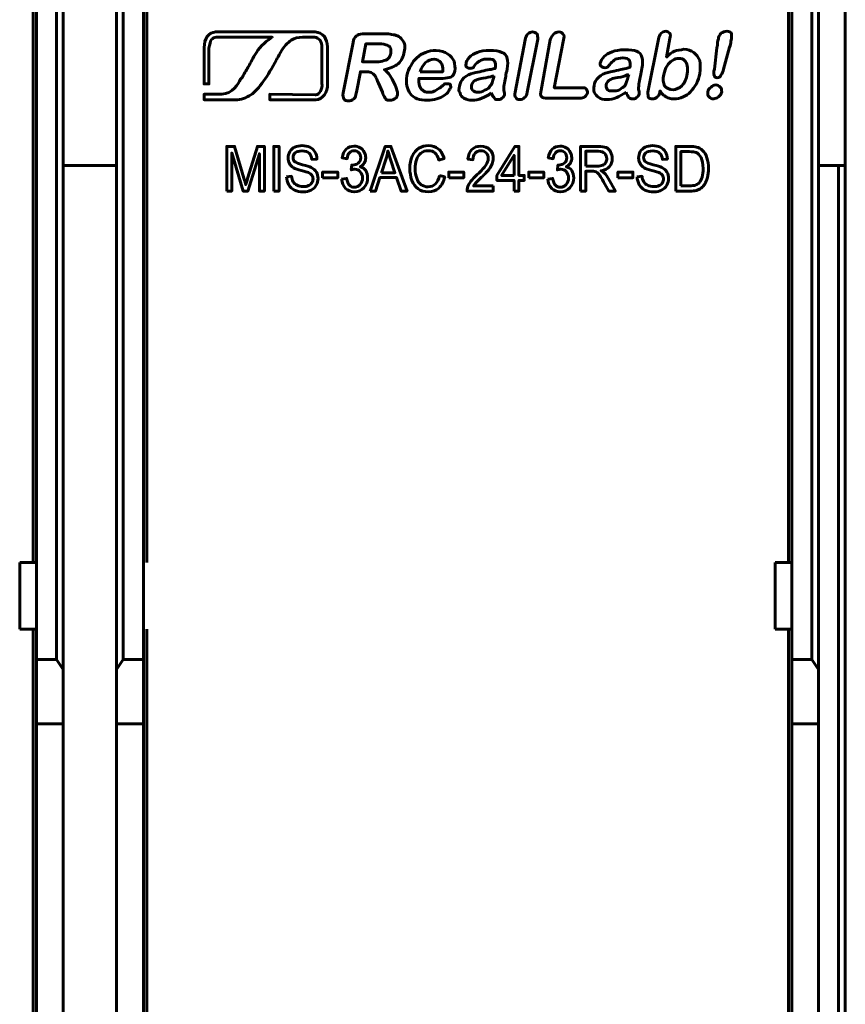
# Model space of a CAD drawing. Header units: millimetres. Extents: x -13 to 39, y -19 to 89.
# Tile 7 of 9: x 14 to 39, y 36 to 65. Entities that reach past the tile are written whole.
import ezdxf

# ---------------------------------------------------------------- set-up
doc = ezdxf.new("R2010")
doc.units = ezdxf.units.MM
doc.linetypes.add('K5LT_BASIC', pattern=[0])

msp = doc.modelspace()

# ---------------------------------------------------------------- linework, layer by layer
at = {"color": 150, "linetype": 'K5LT_BASIC', "lineweight": 60, "true_color": 0x0080ff}
for p, q in [((37.239, 49.238), (37.239, 71.638)), ((14.639, 49.238), (14.639, 67.263)), ((18.039, 49.238), (18.039, 67.263)), ((14.739, 49.238), (14.739, 66.558)), ((15.339, 66.558), (15.339, 46.338)), ((17.339, 46.338), (17.339, 66.558)), ((17.939, 66.558), (17.939, 49.238)), ((37.339, 49.238), (37.339, 66.558)), ((37.939, 66.558), (37.939, 46.338)), ((15.539, 66.302), (15.539, 46.03)), ((17.139, 46.03), (17.139, 66.302)), ((38.139, 46.03), (38.139, 66.302)), ((38.939, 61.118), (38.939, 66.238)), ((15.539, 61.118), (17.139, 61.118)), ((38.139, 61.118), (38.739, 61.118)), ((38.939, 61.118), (38.739, 61.118)), ((38.739, 61.118), (38.739, 8.557)), ((38.939, 61.118), (38.939, 8.557)), ((14.739, 49.238), (14.239, 49.238)), ((14.239, 47.238), (14.239, 49.238)), ((14.739, 49.238), (14.739, 47.238)), ((17.939, 49.238), (17.939, 47.238)), ((36.839, 47.238), (36.839, 49.238)), ((37.339, 49.238), (36.839, 49.238)), ((37.339, 47.238), (37.339, 49.238)), ((14.739, 47.238), (14.239, 47.238)), ((14.639, 22.438), (14.639, 47.238)), ((14.739, 46.338), (14.739, 47.238)), ((17.939, 47.238), (17.939, 46.338)), ((18.039, 22.438), (18.039, 47.238)), ((36.839, 47.238), (37.339, 47.238)), ((37.239, 22.438), (37.239, 47.238)), ((37.339, 46.338), (37.339, 47.238)), ((15.339, 46.338), (14.739, 46.338)), ((14.739, 46.338), (14.739, 44.413)), ((15.539, 46.03), (15.339, 46.338)), ((17.139, 46.03), (17.339, 46.338)), ((17.339, 46.338), (17.939, 46.338)), ((17.939, 46.338), (17.939, 44.413)), ((37.339, 46.338), (37.339, 44.413)), ((37.939, 46.338), (37.339, 46.338)), ((38.139, 46.03), (37.939, 46.338)), ((15.539, 44.413), (15.539, 46.03)), ((17.139, 44.413), (17.139, 46.03)), ((38.139, 44.413), (38.139, 46.03)), ((14.739, 44.413), (15.539, 44.413)), ((14.739, 44.413), (14.739, 25.262)), ((15.539, 25.262), (15.539, 44.413)), ((17.139, 25.262), (17.139, 44.413)), ((17.939, 44.413), (17.139, 44.413)), ((17.939, 44.413), (17.939, 25.262)), ((37.339, 44.413), (37.339, 25.262)), ((38.139, 44.413), (37.339, 44.413)), ((38.139, 25.262), (38.139, 44.413))]:
    msp.add_line(p, q, dxfattribs=at)
for points, knots in [([(33.69, 64.919), (33.69, 64.919), (33.59, 64.363), (33.59, 64.363), (33.67, 64.443), (33.75, 64.502), (33.829, 64.542), (33.908, 64.562), (34.009, 64.581), (34.107, 64.601), (34.227, 64.601), (34.326, 64.562), (34.405, 64.502), (34.485, 64.443), (34.545, 64.363), (34.584, 64.264), (34.604, 64.145), (34.604, 64.025), (34.584, 63.866), (34.564, 63.767), (34.525, 63.668), (34.485, 63.568), (34.426, 63.469), (34.366, 63.389), (34.306, 63.329), (34.247, 63.251), (34.167, 63.21), (34.087, 63.171), (33.988, 63.132), (33.908, 63.111), (33.809, 63.111), (33.769, 63.111), (33.709, 63.111), (33.67, 63.132), (33.61, 63.151), (33.571, 63.171), (33.551, 63.191), (33.512, 63.21), (33.491, 63.231), (33.471, 63.251), (33.452, 63.27), (33.432, 63.31), (33.392, 63.35), (33.392, 63.35), (33.392, 63.31), (33.392, 63.31), (33.372, 63.251), (33.352, 63.191), (33.313, 63.171), (33.273, 63.132), (33.214, 63.111), (33.173, 63.111), (33.114, 63.111), (33.074, 63.132), (33.054, 63.151), (33.035, 63.191), (33.035, 63.251), (33.035, 63.31), (33.035, 63.31), (33.352, 64.899), (33.352, 64.899), (33.352, 64.979), (33.392, 65.038), (33.432, 65.078), (33.471, 65.117), (33.512, 65.137), (33.571, 65.137), (33.61, 65.137), (33.65, 65.117), (33.69, 65.078), (33.709, 65.038), (33.709, 64.998), (33.69, 64.919)], [0, 0, 0, 0, 0.041667, 0.041667, 0.041667, 0.083333, 0.083333, 0.083333, 0.125, 0.125, 0.125, 0.166667, 0.166667, 0.166667, 0.208333, 0.208333, 0.208333, 0.25, 0.25, 0.25, 0.291667, 0.291667, 0.291667, 0.333333, 0.333333, 0.333333, 0.375, 0.375, 0.375, 0.416667, 0.416667, 0.416667, 0.458333, 0.458333, 0.458333, 0.5, 0.5, 0.5, 0.541667, 0.541667, 0.541667, 0.583333, 0.583333, 0.583333, 0.625, 0.625, 0.625, 0.666667, 0.666667, 0.666667, 0.708333, 0.708333, 0.708333, 0.75, 0.75, 0.75, 0.791667, 0.791667, 0.791667, 0.833333, 0.833333, 0.833333, 0.875, 0.875, 0.875, 0.916667, 0.916667, 0.916667, 0.958333, 0.958333, 0.958333, 1, 1, 1, 1]), ([(35.021, 64.005), (35.021, 64.005), (35.1, 64.64), (35.1, 64.64), (35.12, 64.76), (35.12, 64.86), (35.141, 64.899), (35.141, 64.979), (35.18, 65.038), (35.219, 65.078), (35.279, 65.117), (35.319, 65.137), (35.398, 65.137), (35.458, 65.137), (35.517, 65.117), (35.538, 65.058), (35.538, 65.018), (35.538, 64.938), (35.517, 64.839), (35.517, 64.78), (35.498, 64.72), (35.478, 64.661), (35.478, 64.661), (35.299, 64.005), (35.299, 64.005), (35.279, 63.925), (35.26, 63.866), (35.219, 63.826), (35.2, 63.767), (35.16, 63.747), (35.1, 63.747), (35.061, 63.747), (35.021, 63.767), (35.021, 63.806), (35.001, 63.847), (35.001, 63.925), (35.021, 64.005)], [0, 0, 0, 0, 0.083333, 0.083333, 0.083333, 0.166667, 0.166667, 0.166667, 0.25, 0.25, 0.25, 0.333333, 0.333333, 0.333333, 0.416667, 0.416667, 0.416667, 0.5, 0.5, 0.5, 0.583333, 0.583333, 0.583333, 0.666667, 0.666667, 0.666667, 0.75, 0.75, 0.75, 0.833333, 0.833333, 0.833333, 0.916667, 0.916667, 0.916667, 1, 1, 1, 1]), ([(21.792, 64.959), (21.039, 64.959), (20.12, 64.959), (20.12, 64.959), (20.066, 64.959), (20.011, 64.922), (19.975, 64.886), (19.939, 64.831), (19.921, 64.741), (19.902, 64.632), (19.902, 64.632), (19.902, 63.559), (19.902, 63.559), (19.757, 63.559), (19.757, 63.559), (19.757, 64.649), (19.757, 64.649), (19.757, 64.777), (19.793, 64.886), (19.848, 64.976), (19.902, 65.068), (19.994, 65.104), (20.103, 65.122), (20.103, 65.122), (20.12, 65.122), (20.12, 65.122), (22.755, 65.122), (22.755, 65.122), (23.082, 65.122), (23.082, 65.122), (23.191, 65.104), (23.282, 65.068), (23.354, 64.976), (23.409, 64.886), (23.446, 64.795), (23.446, 64.668), (23.446, 64.668), (23.446, 64.649), (23.446, 64.649), (23.446, 63.578), (23.446, 63.578), (23.463, 63.305), (23.3, 63.087), (23.1, 63.087), (23.1, 63.087), (23.082, 63.087), (23.082, 63.087), (21.719, 63.087), (21.719, 63.087), (21.719, 63.251), (21.719, 63.251), (23.082, 63.232), (23.082, 63.232), (23.1, 63.232), (23.1, 63.232), (23.209, 63.251), (23.3, 63.396), (23.282, 63.578), (23.282, 63.578), (23.282, 64.649), (23.282, 64.649), (23.282, 64.741), (23.264, 64.813), (23.228, 64.867), (23.173, 64.922), (23.119, 64.959), (23.064, 64.959), (23.064, 64.959), (23.082, 64.959), (23.082, 64.959), (22.755, 64.959), (22.755, 64.959), (22.735, 64.959), (22.7, 64.959)], [0.8299716, 0.8299716, 0.8299716, 0.8299716, 0.8518519, 0.8518519, 0.8518519, 0.8888889, 0.8888889, 0.8888889, 0.9259259, 0.9259259, 0.9259259, 0.962963, 0.962963, 1, 1, 1.037037, 1.037037, 1.037037, 1.0740741, 1.0740741, 1.0740741, 1.1111111, 1.1111111, 1.1111111, 1.1481481, 1.1481481, 1.1851852, 1.1851852, 1.2222222, 1.2222222, 1.2222222, 1.2592593, 1.2592593, 1.2592593, 1.2962963, 1.2962963, 1.2962963, 1.3333333, 1.3333333, 1.3703704, 1.3703704, 1.3703704, 1.4074074, 1.4074074, 1.4074074, 1.4444444, 1.4444444, 1.4814815, 1.4814815, 1.5185185, 1.5185185, 1.5555556, 1.5555556, 1.5925926, 1.5925926, 1.5925926, 1.6296296, 1.6296296, 1.6296296, 1.6666667, 1.6666667, 1.6666667, 1.7037037, 1.7037037, 1.7037037, 1.7407407, 1.7407407, 1.7407407, 1.7777778, 1.7777778, 1.8148148, 1.8148148, 1.817982, 1.817982, 1.817982, 1.817982]), ([(21.792, 64.959), (21.792, 64.959), (21.792, 64.959), (21.792, 64.959), (21.665, 64.886), (21.428, 64.686), (21.319, 64.504), (21.21, 64.322), (21.156, 64.213), (21.084, 64.087), (21.029, 63.995), (20.975, 63.905), (20.902, 63.76), (20.883, 63.741), (20.866, 63.723), (20.847, 63.705), (20.774, 63.559), (20.611, 63.269), (20.284, 63.251), (20.284, 63.251), (19.757, 63.251), (19.757, 63.251), (19.757, 63.087), (19.757, 63.087), (20.684, 63.087), (20.684, 63.087), (20.866, 63.087), (21.011, 63.142), (21.156, 63.232), (21.283, 63.324), (21.411, 63.469), (21.52, 63.632), (21.683, 63.85), (21.774, 64.014), (21.919, 64.286), (21.956, 64.341), (21.973, 64.395), (22.046, 64.504), (22.155, 64.686), (22.246, 64.795), (22.356, 64.867), (22.465, 64.94), (22.574, 64.959), (22.7, 64.959), (22.7, 64.959), (22.7, 64.959), (22.699, 64.959)], [0.9999909, 0.9999909, 0.9999909, 0.9999909, 1, 1, 1, 1.0666667, 1.0666667, 1.0666667, 1.1333333, 1.1333333, 1.1333333, 1.2, 1.2, 1.2, 1.2666667, 1.2666667, 1.2666667, 1.3333333, 1.3333333, 1.3333333, 1.4, 1.4, 1.4666667, 1.4666667, 1.5333333, 1.5333333, 1.5333333, 1.6, 1.6, 1.6, 1.6666667, 1.6666667, 1.6666667, 1.7333333, 1.7333333, 1.7333333, 1.8, 1.8, 1.8, 1.8666667, 1.8666667, 1.8666667, 1.9333333, 1.9333333, 1.9333333, 1.9344784, 1.9344784, 1.9344784, 1.9344784]), ([(24.572, 63.925), (24.572, 63.925), (24.433, 63.925), (24.433, 63.925), (24.314, 63.31), (24.314, 63.31), (24.293, 63.21), (24.274, 63.151), (24.234, 63.111), (24.174, 63.072), (24.135, 63.052), (24.016, 63.052), (23.956, 63.072), (23.936, 63.111), (23.917, 63.151), (23.896, 63.21), (23.917, 63.29), (23.917, 63.29), (24.215, 64.8), (24.215, 64.8), (24.234, 64.899), (24.254, 64.959), (24.314, 64.998), (24.353, 65.038), (24.413, 65.058), (24.492, 65.058), (24.492, 65.058), (25.148, 65.058), (25.148, 65.058), (25.247, 65.058), (25.306, 65.058), (25.366, 65.038), (25.446, 65.038), (25.485, 65.018), (25.545, 64.998), (25.604, 64.979), (25.645, 64.938), (25.684, 64.879), (25.725, 64.839), (25.744, 64.78), (25.764, 64.72), (25.764, 64.661), (25.764, 64.581), (25.744, 64.521), (25.725, 64.383), (25.664, 64.264), (25.565, 64.164), (25.466, 64.085), (25.327, 64.025), (25.148, 63.985), (25.207, 63.946), (25.267, 63.886), (25.327, 63.806), (25.366, 63.747), (25.406, 63.668), (25.446, 63.588), (25.485, 63.508), (25.505, 63.43), (25.526, 63.37), (25.545, 63.29), (25.545, 63.251), (25.545, 63.231), (25.526, 63.191), (25.526, 63.171), (25.505, 63.151), (25.485, 63.132), (25.446, 63.111), (25.425, 63.091), (25.386, 63.072), (25.347, 63.072), (25.306, 63.072), (25.267, 63.072), (25.228, 63.072), (25.207, 63.091), (25.187, 63.111), (25.168, 63.151), (25.148, 63.171), (25.128, 63.21), (25.108, 63.251), (25.088, 63.31), (25.088, 63.31), (24.969, 63.588), (24.969, 63.588), (24.93, 63.668), (24.909, 63.747), (24.87, 63.806), (24.83, 63.847), (24.79, 63.886), (24.751, 63.906), (24.71, 63.925), (24.651, 63.925), (24.572, 63.925)], [0, 0, 0, 0, 0.032258, 0.032258, 0.064516, 0.064516, 0.064516, 0.096774, 0.096774, 0.096774, 0.129032, 0.129032, 0.16129, 0.16129, 0.16129, 0.193548, 0.193548, 0.193548, 0.225806, 0.225806, 0.225806, 0.258065, 0.258065, 0.258065, 0.290323, 0.290323, 0.290323, 0.322581, 0.322581, 0.322581, 0.354839, 0.354839, 0.354839, 0.387097, 0.387097, 0.387097, 0.419355, 0.419355, 0.419355, 0.451613, 0.451613, 0.451613, 0.483871, 0.483871, 0.483871, 0.516129, 0.516129, 0.516129, 0.548387, 0.548387, 0.548387, 0.580645, 0.580645, 0.580645, 0.612903, 0.612903, 0.612903, 0.645161, 0.645161, 0.645161, 0.677419, 0.677419, 0.677419, 0.709677, 0.709677, 0.709677, 0.741935, 0.741935, 0.741935, 0.774194, 0.774194, 0.774194, 0.806452, 0.806452, 0.806452, 0.83871, 0.83871, 0.83871, 0.870968, 0.870968, 0.870968, 0.903226, 0.903226, 0.903226, 0.935484, 0.935484, 0.935484, 0.967742, 0.967742, 0.967742, 1, 1, 1, 1]), ([(29.062, 63.31), (29.062, 63.31), (29.359, 64.879), (29.359, 64.879), (29.38, 64.959), (29.399, 65.018), (29.439, 65.058), (29.479, 65.098), (29.538, 65.117), (29.578, 65.117), (29.637, 65.117), (29.678, 65.098), (29.717, 65.058), (29.737, 65.018), (29.737, 64.959), (29.737, 64.899), (29.737, 64.899), (29.419, 63.31), (29.419, 63.31), (29.419, 63.231), (29.38, 63.171), (29.339, 63.151), (29.3, 63.111), (29.261, 63.091), (29.141, 63.091), (29.101, 63.111), (29.082, 63.151), (29.041, 63.191), (29.041, 63.231), (29.062, 63.31)], [0, 0, 0, 0, 0.1, 0.1, 0.1, 0.2, 0.2, 0.2, 0.3, 0.3, 0.3, 0.4, 0.4, 0.4, 0.5, 0.5, 0.5, 0.6, 0.6, 0.6, 0.7, 0.7, 0.7, 0.8, 0.8, 0.9, 0.9, 0.9, 1, 1, 1, 1]), ([(30.512, 64.879), (30.512, 64.879), (30.233, 63.449), (30.233, 63.449), (31.048, 63.449), (31.048, 63.449), (31.108, 63.449), (31.167, 63.449), (31.188, 63.409), (31.207, 63.37), (31.227, 63.329), (31.227, 63.29), (31.207, 63.251), (31.188, 63.21), (31.147, 63.171), (31.108, 63.151), (31.048, 63.132), (30.989, 63.132), (30.989, 63.132), (30.035, 63.132), (30.035, 63.132), (29.935, 63.132), (29.876, 63.151), (29.856, 63.171), (29.816, 63.21), (29.816, 63.29), (29.836, 63.37), (29.836, 63.37), (30.114, 64.879), (30.114, 64.879), (30.134, 64.959), (30.173, 65.018), (30.214, 65.058), (30.253, 65.098), (30.313, 65.117), (30.432, 65.117), (30.471, 65.098), (30.492, 65.058), (30.531, 65.018), (30.531, 64.959), (30.512, 64.879)], [0, 0, 0, 0, 0.071429, 0.071429, 0.142857, 0.142857, 0.142857, 0.214286, 0.214286, 0.214286, 0.285714, 0.285714, 0.285714, 0.357143, 0.357143, 0.357143, 0.428571, 0.428571, 0.428571, 0.5, 0.5, 0.5, 0.571429, 0.571429, 0.571429, 0.642857, 0.642857, 0.642857, 0.714286, 0.714286, 0.714286, 0.785714, 0.785714, 0.785714, 0.857143, 0.857143, 0.928571, 0.928571, 0.928571, 1, 1, 1, 1]), ([(24.969, 64.76), (24.969, 64.76), (24.591, 64.76), (24.591, 64.76), (24.492, 64.223), (24.492, 64.223), (24.85, 64.223), (24.85, 64.223), (24.949, 64.223), (25.029, 64.223), (25.088, 64.244), (25.168, 64.264), (25.228, 64.283), (25.267, 64.323), (25.306, 64.363), (25.327, 64.422), (25.347, 64.482), (25.347, 64.542), (25.347, 64.601), (25.327, 64.64), (25.306, 64.681), (25.287, 64.7), (25.228, 64.72), (25.187, 64.741), (25.108, 64.76), (24.969, 64.76)], [0, 0, 0, 0, 0.111111, 0.111111, 0.222222, 0.222222, 0.333333, 0.333333, 0.333333, 0.444444, 0.444444, 0.444444, 0.555556, 0.555556, 0.555556, 0.666667, 0.666667, 0.666667, 0.777778, 0.777778, 0.777778, 0.888889, 0.888889, 0.888889, 1, 1, 1, 1]), ([(26.896, 63.728), (26.896, 63.728), (26.181, 63.728), (26.181, 63.728), (26.181, 63.648), (26.181, 63.568), (26.201, 63.508), (26.22, 63.449), (26.241, 63.389), (26.3, 63.37), (26.34, 63.329), (26.399, 63.31), (26.518, 63.31), (26.559, 63.31), (26.598, 63.329), (26.618, 63.329), (26.658, 63.35), (26.697, 63.37), (26.738, 63.409), (26.777, 63.43), (26.816, 63.449), (26.837, 63.469), (26.896, 63.508), (26.935, 63.549), (26.956, 63.568), (26.995, 63.568), (27.036, 63.568), (27.055, 63.568), (27.095, 63.568), (27.114, 63.549), (27.134, 63.529), (27.134, 63.489), (27.134, 63.449), (27.114, 63.43), (27.095, 63.389), (27.075, 63.35), (27.036, 63.29), (26.995, 63.251), (26.935, 63.21), (26.876, 63.171), (26.797, 63.132), (26.717, 63.111), (26.618, 63.091), (26.539, 63.072), (26.44, 63.072), (26.201, 63.072), (26.023, 63.132), (25.922, 63.27), (25.824, 63.409), (25.784, 63.588), (25.824, 63.806), (25.844, 63.925), (25.883, 64.025), (25.943, 64.104), (25.982, 64.204), (26.042, 64.283), (26.121, 64.342), (26.201, 64.422), (26.28, 64.462), (26.38, 64.502), (26.479, 64.542), (26.578, 64.562), (26.697, 64.562), (26.837, 64.562), (26.956, 64.521), (27.036, 64.462), (27.134, 64.402), (27.194, 64.323), (27.233, 64.244), (27.254, 64.145), (27.274, 64.045), (27.233, 63.847), (27.194, 63.787), (27.075, 63.747), (26.995, 63.728), (26.896, 63.728)], [0, 0, 0, 0, 0.038462, 0.038462, 0.038462, 0.076923, 0.076923, 0.076923, 0.115385, 0.115385, 0.115385, 0.153846, 0.153846, 0.192308, 0.192308, 0.192308, 0.230769, 0.230769, 0.230769, 0.269231, 0.269231, 0.269231, 0.307692, 0.307692, 0.307692, 0.346154, 0.346154, 0.346154, 0.384615, 0.384615, 0.384615, 0.423077, 0.423077, 0.423077, 0.461538, 0.461538, 0.461538, 0.5, 0.5, 0.5, 0.538462, 0.538462, 0.538462, 0.576923, 0.576923, 0.576923, 0.615385, 0.615385, 0.615385, 0.653846, 0.653846, 0.653846, 0.692308, 0.692308, 0.692308, 0.730769, 0.730769, 0.730769, 0.769231, 0.769231, 0.769231, 0.807692, 0.807692, 0.807692, 0.846154, 0.846154, 0.846154, 0.884615, 0.884615, 0.884615, 0.923077, 0.923077, 0.961538, 0.961538, 1, 1, 1, 1]), ([(28.346, 63.29), (28.246, 63.21), (28.147, 63.171), (28.068, 63.132), (27.969, 63.091), (27.87, 63.072), (27.77, 63.072), (27.691, 63.072), (27.611, 63.091), (27.531, 63.132), (27.472, 63.171), (27.432, 63.21), (27.412, 63.29), (27.373, 63.35), (27.373, 63.409), (27.393, 63.489), (27.412, 63.588), (27.453, 63.668), (27.531, 63.747), (27.611, 63.806), (27.71, 63.866), (27.81, 63.886), (27.85, 63.886), (27.909, 63.906), (28.008, 63.925), (28.088, 63.946), (28.168, 63.966), (28.246, 63.985), (28.306, 63.985), (28.386, 64.005), (28.466, 64.025), (28.485, 64.124), (28.485, 64.204), (28.445, 64.244), (28.425, 64.283), (28.366, 64.303), (28.246, 64.303), (28.168, 64.303), (28.088, 64.303), (28.028, 64.264), (27.989, 64.244), (27.929, 64.204), (27.889, 64.164), (27.85, 64.104), (27.81, 64.065), (27.81, 64.045), (27.79, 64.045), (27.751, 64.025), (27.71, 64.025), (27.671, 64.025), (27.631, 64.045), (27.611, 64.065), (27.591, 64.085), (27.572, 64.124), (27.591, 64.164), (27.591, 64.223), (27.631, 64.283), (27.691, 64.363), (27.751, 64.422), (27.829, 64.462), (27.929, 64.502), (28.028, 64.542), (28.147, 64.562), (28.306, 64.562), (28.466, 64.562), (28.585, 64.542), (28.665, 64.502), (28.743, 64.482), (28.803, 64.422), (28.823, 64.323), (28.843, 64.244), (28.843, 64.145), (28.823, 64.005), (28.803, 63.925), (28.784, 63.847), (28.784, 63.787), (28.764, 63.728), (28.764, 63.668), (28.743, 63.588), (28.724, 63.529), (28.724, 63.449), (28.724, 63.37), (28.743, 63.31), (28.743, 63.251), (28.743, 63.231), (28.724, 63.191), (28.704, 63.151), (28.665, 63.132), (28.624, 63.091), (28.585, 63.091), (28.544, 63.091), (28.505, 63.091), (28.466, 63.091), (28.445, 63.132), (28.406, 63.171), (28.386, 63.21), (28.346, 63.29)], [0, 0, 0, 0, 0.03125, 0.03125, 0.03125, 0.0625, 0.0625, 0.0625, 0.09375, 0.09375, 0.09375, 0.125, 0.125, 0.125, 0.15625, 0.15625, 0.15625, 0.1875, 0.1875, 0.1875, 0.21875, 0.21875, 0.21875, 0.25, 0.25, 0.25, 0.28125, 0.28125, 0.28125, 0.3125, 0.3125, 0.3125, 0.34375, 0.34375, 0.34375, 0.375, 0.375, 0.375, 0.40625, 0.40625, 0.40625, 0.4375, 0.4375, 0.4375, 0.46875, 0.46875, 0.46875, 0.5, 0.5, 0.5, 0.53125, 0.53125, 0.53125, 0.5625, 0.5625, 0.5625, 0.59375, 0.59375, 0.59375, 0.625, 0.625, 0.625, 0.65625, 0.65625, 0.65625, 0.6875, 0.6875, 0.6875, 0.71875, 0.71875, 0.71875, 0.75, 0.75, 0.75, 0.78125, 0.78125, 0.78125, 0.8125, 0.8125, 0.8125, 0.84375, 0.84375, 0.84375, 0.875, 0.875, 0.875, 0.90625, 0.90625, 0.90625, 0.9375, 0.9375, 0.9375, 0.96875, 0.96875, 0.96875, 1, 1, 1, 1]), ([(32.379, 63.31), (32.279, 63.251), (32.18, 63.191), (32.101, 63.151), (32.002, 63.111), (31.903, 63.091), (31.803, 63.091), (31.704, 63.091), (31.624, 63.111), (31.564, 63.151), (31.505, 63.191), (31.465, 63.251), (31.426, 63.31), (31.406, 63.37), (31.406, 63.43), (31.426, 63.508), (31.426, 63.608), (31.486, 63.687), (31.564, 63.767), (31.644, 63.826), (31.724, 63.886), (31.843, 63.906), (31.882, 63.906), (31.942, 63.925), (32.022, 63.946), (32.121, 63.966), (32.201, 63.985), (32.279, 64.005), (32.339, 64.005), (32.419, 64.025), (32.499, 64.065), (32.518, 64.145), (32.499, 64.223), (32.478, 64.264), (32.458, 64.303), (32.398, 64.342), (32.279, 64.342), (32.18, 64.323), (32.121, 64.323), (32.061, 64.303), (32.022, 64.264), (31.962, 64.223), (31.922, 64.184), (31.882, 64.124), (31.843, 64.085), (31.823, 64.065), (31.823, 64.065), (31.784, 64.045), (31.743, 64.045), (31.704, 64.045), (31.664, 64.065), (31.644, 64.085), (31.605, 64.104), (31.605, 64.145), (31.605, 64.184), (31.624, 64.244), (31.664, 64.323), (31.724, 64.383), (31.784, 64.443), (31.862, 64.482), (31.962, 64.521), (32.061, 64.562), (32.18, 64.581), (32.339, 64.581), (32.499, 64.581), (32.618, 64.562), (32.696, 64.542), (32.776, 64.502), (32.836, 64.443), (32.856, 64.363), (32.875, 64.264), (32.875, 64.164), (32.856, 64.025), (32.836, 63.946), (32.816, 63.866), (32.816, 63.806), (32.797, 63.747), (32.776, 63.687), (32.776, 63.608), (32.756, 63.549), (32.756, 63.469), (32.756, 63.389), (32.776, 63.329), (32.776, 63.27), (32.776, 63.251), (32.756, 63.21), (32.737, 63.191), (32.696, 63.151), (32.657, 63.111), (32.618, 63.111), (32.558, 63.111), (32.538, 63.111), (32.499, 63.132), (32.458, 63.151), (32.439, 63.191), (32.398, 63.251), (32.379, 63.31)], [0, 0, 0, 0, 0.03125, 0.03125, 0.03125, 0.0625, 0.0625, 0.0625, 0.09375, 0.09375, 0.09375, 0.125, 0.125, 0.125, 0.15625, 0.15625, 0.15625, 0.1875, 0.1875, 0.1875, 0.21875, 0.21875, 0.21875, 0.25, 0.25, 0.25, 0.28125, 0.28125, 0.28125, 0.3125, 0.3125, 0.3125, 0.34375, 0.34375, 0.34375, 0.375, 0.375, 0.375, 0.40625, 0.40625, 0.40625, 0.4375, 0.4375, 0.4375, 0.46875, 0.46875, 0.46875, 0.5, 0.5, 0.5, 0.53125, 0.53125, 0.53125, 0.5625, 0.5625, 0.5625, 0.59375, 0.59375, 0.59375, 0.625, 0.625, 0.625, 0.65625, 0.65625, 0.65625, 0.6875, 0.6875, 0.6875, 0.71875, 0.71875, 0.71875, 0.75, 0.75, 0.75, 0.78125, 0.78125, 0.78125, 0.8125, 0.8125, 0.8125, 0.84375, 0.84375, 0.84375, 0.875, 0.875, 0.875, 0.90625, 0.90625, 0.90625, 0.9375, 0.9375, 0.9375, 0.96875, 0.96875, 0.96875, 1, 1, 1, 1]), ([(26.22, 63.925), (26.22, 63.925), (26.896, 63.925), (26.896, 63.925), (26.896, 64.065), (26.896, 64.145), (26.837, 64.204), (26.797, 64.264), (26.717, 64.303), (26.637, 64.303), (26.539, 64.303), (26.459, 64.264), (26.38, 64.204), (26.32, 64.145), (26.261, 64.045), (26.22, 63.925)], [0, 0, 0, 0, 0.2, 0.2, 0.2, 0.4, 0.4, 0.4, 0.6, 0.6, 0.6, 0.8, 0.8, 0.8, 1, 1, 1, 1]), ([(33.512, 63.847), (33.471, 63.707), (33.491, 63.588), (33.531, 63.508), (33.59, 63.43), (33.67, 63.389), (33.789, 63.389), (33.869, 63.389), (33.968, 63.43), (34.048, 63.508), (34.128, 63.588), (34.187, 63.707), (34.206, 63.866), (34.227, 63.946), (34.227, 64.045), (34.206, 64.104), (34.206, 64.184), (34.167, 64.223), (34.128, 64.264), (34.087, 64.303), (34.028, 64.323), (33.968, 64.323), (33.888, 64.323), (33.829, 64.303), (33.769, 64.264), (33.69, 64.223), (33.65, 64.164), (33.61, 64.104), (33.551, 64.025), (33.531, 63.946), (33.512, 63.847)], [0, 0, 0, 0, 0.1, 0.1, 0.1, 0.2, 0.2, 0.2, 0.3, 0.3, 0.3, 0.4, 0.4, 0.4, 0.5, 0.5, 0.5, 0.6, 0.6, 0.6, 0.7, 0.7, 0.7, 0.8, 0.8, 0.8, 0.9, 0.9, 0.9, 1, 1, 1, 1]), ([(28.425, 63.806), (28.366, 63.787), (28.287, 63.767), (28.187, 63.747), (28.068, 63.728), (28.008, 63.707), (27.969, 63.707), (27.909, 63.687), (27.87, 63.668), (27.829, 63.648), (27.79, 63.608), (27.77, 63.568), (27.751, 63.508), (27.751, 63.469), (27.751, 63.409), (27.79, 63.37), (27.829, 63.329), (27.889, 63.31), (27.948, 63.31), (28.028, 63.31), (28.088, 63.329), (28.147, 63.37), (28.227, 63.389), (28.287, 63.449), (28.306, 63.489), (28.366, 63.549), (28.386, 63.627), (28.425, 63.767), (28.425, 63.767), (28.425, 63.806), (28.425, 63.806)], [0, 0, 0, 0, 0.1, 0.1, 0.1, 0.2, 0.2, 0.2, 0.3, 0.3, 0.3, 0.4, 0.4, 0.4, 0.5, 0.5, 0.5, 0.6, 0.6, 0.6, 0.7, 0.7, 0.7, 0.8, 0.8, 0.8, 0.9, 0.9, 0.9, 1, 1, 1, 1]), ([(32.458, 63.847), (32.398, 63.826), (32.32, 63.787), (32.22, 63.767), (32.101, 63.747), (32.022, 63.728), (31.981, 63.728), (31.942, 63.707), (31.903, 63.687), (31.862, 63.668), (31.823, 63.627), (31.803, 63.588), (31.784, 63.529), (31.784, 63.489), (31.784, 63.43), (31.823, 63.389), (31.862, 63.35), (31.903, 63.35), (31.981, 63.35), (32.041, 63.35), (32.121, 63.35), (32.18, 63.389), (32.26, 63.43), (32.3, 63.469), (32.339, 63.508), (32.379, 63.568), (32.419, 63.668), (32.439, 63.787), (32.439, 63.787), (32.458, 63.847), (32.458, 63.847)], [0, 0, 0, 0, 0.1, 0.1, 0.1, 0.2, 0.2, 0.2, 0.3, 0.3, 0.3, 0.4, 0.4, 0.4, 0.5, 0.5, 0.5, 0.6, 0.6, 0.6, 0.7, 0.7, 0.7, 0.8, 0.8, 0.8, 0.9, 0.9, 0.9, 1, 1, 1, 1]), ([(35.001, 63.111), (34.942, 63.111), (34.902, 63.132), (34.862, 63.171), (34.822, 63.21), (34.822, 63.251), (34.822, 63.329), (34.843, 63.37), (34.862, 63.43), (34.921, 63.469), (34.962, 63.508), (35.001, 63.529), (35.12, 63.529), (35.16, 63.508), (35.2, 63.469), (35.24, 63.43), (35.24, 63.37), (35.24, 63.329), (35.219, 63.251), (35.2, 63.21), (35.141, 63.171), (35.1, 63.132), (35.041, 63.132), (35.001, 63.111)], [0, 0, 0, 0, 0.125, 0.125, 0.125, 0.25, 0.25, 0.25, 0.375, 0.375, 0.375, 0.5, 0.5, 0.625, 0.625, 0.625, 0.75, 0.75, 0.75, 0.875, 0.875, 0.875, 1, 1, 1, 1]), ([(20.431, 60.353), (20.431, 60.353), (20.431, 61.692), (20.431, 61.692), (20.666, 61.692), (20.666, 61.692), (20.947, 60.744), (20.947, 60.744), (20.973, 60.656), (20.991, 60.59), (21.003, 60.546), (21.017, 60.595), (21.038, 60.667), (21.067, 60.761), (21.067, 60.761), (21.352, 61.692), (21.352, 61.692), (21.562, 61.692), (21.562, 61.692), (21.562, 60.353), (21.562, 60.353), (21.411, 60.353), (21.411, 60.353), (21.411, 61.473), (21.411, 61.473), (21.065, 60.353), (21.065, 60.353), (20.924, 60.353), (20.924, 60.353), (20.582, 61.494), (20.582, 61.494), (20.582, 60.353), (20.582, 60.353), (20.431, 60.353), (20.431, 60.353)], [0, 0, 0, 0, 0.066667, 0.066667, 0.133333, 0.133333, 0.2, 0.2, 0.2, 0.266667, 0.266667, 0.266667, 0.333333, 0.333333, 0.333333, 0.4, 0.4, 0.466667, 0.466667, 0.533333, 0.533333, 0.6, 0.6, 0.666667, 0.666667, 0.733333, 0.733333, 0.8, 0.8, 0.866667, 0.866667, 0.933333, 0.933333, 1, 1, 1, 1]), ([(21.84, 60.353), (21.84, 60.353), (21.84, 61.692), (21.84, 61.692), (21.998, 61.692), (21.998, 61.692), (21.998, 60.353), (21.998, 60.353), (21.84, 60.353), (21.84, 60.353)], [0, 0, 0, 0, 0.25, 0.25, 0.5, 0.5, 0.75, 0.75, 1, 1, 1, 1]), ([(22.222, 60.783), (22.222, 60.783), (22.37, 60.798), (22.37, 60.798), (22.377, 60.731), (22.393, 60.676), (22.419, 60.633), (22.444, 60.59), (22.484, 60.555), (22.538, 60.528), (22.592, 60.501), (22.652, 60.488), (22.72, 60.488), (22.78, 60.488), (22.832, 60.498), (22.878, 60.518), (22.924, 60.538), (22.958, 60.566), (22.98, 60.601), (23.002, 60.637), (23.014, 60.675), (23.014, 60.716), (23.014, 60.758), (23.003, 60.794), (22.982, 60.826), (22.96, 60.857), (22.924, 60.883), (22.875, 60.905), (22.843, 60.918), (22.773, 60.94), (22.555, 60.999), (22.479, 61.027), (22.435, 61.053), (22.378, 61.087), (22.336, 61.129), (22.309, 61.178), (22.281, 61.228), (22.267, 61.284), (22.267, 61.345), (22.267, 61.413), (22.284, 61.476), (22.318, 61.535), (22.352, 61.594), (22.402, 61.638), (22.467, 61.669), (22.532, 61.699), (22.605, 61.714), (22.684, 61.714), (22.772, 61.714), (22.85, 61.699), (22.917, 61.667), (22.984, 61.635), (23.035, 61.588), (23.072, 61.525), (23.108, 61.463), (23.127, 61.393), (23.13, 61.314), (23.13, 61.314), (22.979, 61.301), (22.979, 61.301), (22.971, 61.386), (22.944, 61.45), (22.897, 61.493), (22.85, 61.536), (22.781, 61.557), (22.69, 61.557), (22.596, 61.557), (22.526, 61.538), (22.483, 61.499), (22.44, 61.459), (22.418, 61.412), (22.418, 61.356), (22.418, 61.308), (22.433, 61.269), (22.464, 61.238), (22.494, 61.207), (22.573, 61.175), (22.7, 61.142), (22.828, 61.11), (22.915, 61.081), (22.963, 61.057), (23.032, 61.021), (23.083, 60.976), (23.115, 60.921), (23.148, 60.866), (23.165, 60.803), (23.165, 60.731), (23.165, 60.66), (23.147, 60.593), (23.11, 60.53), (23.074, 60.467), (23.023, 60.418), (22.887, 60.348), (22.812, 60.331), (22.727, 60.331), (22.62, 60.331), (22.53, 60.349), (22.458, 60.384), (22.385, 60.419), (22.329, 60.472), (22.288, 60.543), (22.246, 60.614), (22.225, 60.694), (22.222, 60.783)], [0, 0, 0, 0, 0.028571, 0.028571, 0.028571, 0.057143, 0.057143, 0.057143, 0.085714, 0.085714, 0.085714, 0.114286, 0.114286, 0.114286, 0.142857, 0.142857, 0.142857, 0.171429, 0.171429, 0.171429, 0.2, 0.2, 0.2, 0.228571, 0.228571, 0.228571, 0.257143, 0.257143, 0.257143, 0.285714, 0.285714, 0.314286, 0.314286, 0.314286, 0.342857, 0.342857, 0.342857, 0.371429, 0.371429, 0.371429, 0.4, 0.4, 0.4, 0.428571, 0.428571, 0.428571, 0.457143, 0.457143, 0.457143, 0.485714, 0.485714, 0.485714, 0.514286, 0.514286, 0.514286, 0.542857, 0.542857, 0.542857, 0.571429, 0.571429, 0.571429, 0.6, 0.6, 0.6, 0.628571, 0.628571, 0.628571, 0.657143, 0.657143, 0.657143, 0.685714, 0.685714, 0.685714, 0.714286, 0.714286, 0.714286, 0.742857, 0.742857, 0.742857, 0.771429, 0.771429, 0.771429, 0.8, 0.8, 0.8, 0.828571, 0.828571, 0.828571, 0.857143, 0.857143, 0.857143, 0.885714, 0.885714, 0.914286, 0.914286, 0.914286, 0.942857, 0.942857, 0.942857, 0.971429, 0.971429, 0.971429, 1, 1, 1, 1]), ([(23.871, 60.709), (23.871, 60.709), (24.017, 60.731), (24.017, 60.731), (24.034, 60.638), (24.062, 60.57), (24.102, 60.529), (24.142, 60.488), (24.191, 60.467), (24.249, 60.467), (24.318, 60.467), (24.377, 60.494), (24.424, 60.548), (24.47, 60.601), (24.494, 60.668), (24.494, 60.747), (24.494, 60.822), (24.472, 60.885), (24.428, 60.934), (24.385, 60.983), (24.329, 61.007), (24.262, 61.007), (24.234, 61.007), (24.2, 61.001), (24.159, 60.989), (24.159, 60.989), (24.175, 61.133), (24.175, 61.133), (24.185, 61.132), (24.193, 61.131), (24.198, 61.131), (24.261, 61.131), (24.317, 61.15), (24.366, 61.186), (24.416, 61.222), (24.441, 61.279), (24.441, 61.354), (24.441, 61.414), (24.423, 61.464), (24.35, 61.543), (24.304, 61.563), (24.247, 61.563), (24.19, 61.563), (24.143, 61.543), (24.067, 61.462), (24.043, 61.401), (24.032, 61.32), (24.032, 61.32), (23.886, 61.35), (23.886, 61.35), (23.904, 61.46), (23.945, 61.546), (24.008, 61.607), (24.071, 61.667), (24.149, 61.698), (24.243, 61.698), (24.308, 61.698), (24.367, 61.682), (24.422, 61.651), (24.476, 61.619), (24.518, 61.577), (24.547, 61.523), (24.576, 61.469), (24.59, 61.411), (24.59, 61.351), (24.59, 61.293), (24.576, 61.241), (24.549, 61.193), (24.521, 61.146), (24.48, 61.108), (24.427, 61.08), (24.497, 61.062), (24.551, 61.024), (24.59, 60.966), (24.629, 60.909), (24.648, 60.837), (24.648, 60.75), (24.648, 60.633), (24.61, 60.534), (24.535, 60.453), (24.459, 60.371), (24.364, 60.331), (24.248, 60.331), (24.144, 60.331), (24.058, 60.366), (23.989, 60.436), (23.92, 60.506), (23.881, 60.597), (23.871, 60.709)], [0, 0, 0, 0, 0.033333, 0.033333, 0.033333, 0.066667, 0.066667, 0.066667, 0.1, 0.1, 0.1, 0.133333, 0.133333, 0.133333, 0.166667, 0.166667, 0.166667, 0.2, 0.2, 0.2, 0.233333, 0.233333, 0.233333, 0.266667, 0.266667, 0.266667, 0.3, 0.3, 0.3, 0.333333, 0.333333, 0.333333, 0.366667, 0.366667, 0.366667, 0.4, 0.4, 0.4, 0.433333, 0.433333, 0.466667, 0.466667, 0.466667, 0.5, 0.5, 0.533333, 0.533333, 0.533333, 0.566667, 0.566667, 0.566667, 0.6, 0.6, 0.6, 0.633333, 0.633333, 0.633333, 0.666667, 0.666667, 0.666667, 0.7, 0.7, 0.7, 0.733333, 0.733333, 0.733333, 0.766667, 0.766667, 0.766667, 0.8, 0.8, 0.8, 0.833333, 0.833333, 0.833333, 0.866667, 0.866667, 0.866667, 0.9, 0.9, 0.9, 0.933333, 0.933333, 0.933333, 0.966667, 0.966667, 0.966667, 1, 1, 1, 1]), ([(24.72, 60.353), (24.72, 60.353), (25.175, 61.692), (25.175, 61.692), (25.347, 61.692), (25.347, 61.692), (25.83, 60.353), (25.83, 60.353), (25.651, 60.353), (25.651, 60.353), (25.514, 60.759), (25.514, 60.759), (25.015, 60.759), (25.015, 60.759), (24.887, 60.353), (24.887, 60.353), (24.72, 60.353), (24.72, 60.353)], [0, 0, 0, 0, 0.125, 0.125, 0.25, 0.25, 0.375, 0.375, 0.5, 0.5, 0.625, 0.625, 0.75, 0.75, 0.875, 0.875, 1, 1, 1, 1]), ([(26.799, 60.823), (26.799, 60.823), (26.956, 60.778), (26.956, 60.778), (26.923, 60.633), (26.864, 60.522), (26.779, 60.446), (26.694, 60.369), (26.589, 60.331), (26.466, 60.331), (26.339, 60.331), (26.235, 60.36), (26.155, 60.419), (26.075, 60.478), (26.014, 60.563), (25.972, 60.674), (25.931, 60.786), (25.91, 60.905), (25.91, 61.033), (25.91, 61.172), (25.933, 61.293), (25.98, 61.397), (26.028, 61.501), (26.095, 61.58), (26.268, 61.688), (26.364, 61.714), (26.468, 61.714), (26.587, 61.714), (26.687, 61.681), (26.767, 61.612), (26.848, 61.544), (26.905, 61.448), (26.936, 61.325), (26.936, 61.325), (26.782, 61.284), (26.782, 61.284), (26.755, 61.381), (26.715, 61.452), (26.663, 61.496), (26.611, 61.541), (26.545, 61.563), (26.466, 61.563), (26.375, 61.563), (26.299, 61.538), (26.238, 61.489), (26.177, 61.44), (26.134, 61.374), (26.109, 61.291), (26.084, 61.207), (26.072, 61.122), (26.072, 61.034), (26.072, 60.92), (26.087, 60.82), (26.116, 60.736), (26.145, 60.651), (26.191, 60.587), (26.252, 60.545), (26.314, 60.503), (26.381, 60.482), (26.453, 60.482), (26.541, 60.482), (26.615, 60.511), (26.675, 60.568), (26.736, 60.625), (26.777, 60.71), (26.799, 60.823)], [0, 0, 0, 0, 0.045455, 0.045455, 0.045455, 0.090909, 0.090909, 0.090909, 0.136364, 0.136364, 0.136364, 0.181818, 0.181818, 0.181818, 0.227273, 0.227273, 0.227273, 0.272727, 0.272727, 0.272727, 0.318182, 0.318182, 0.318182, 0.363636, 0.363636, 0.409091, 0.409091, 0.409091, 0.454545, 0.454545, 0.454545, 0.5, 0.5, 0.5, 0.545455, 0.545455, 0.545455, 0.590909, 0.590909, 0.590909, 0.636364, 0.636364, 0.636364, 0.681818, 0.681818, 0.681818, 0.727273, 0.727273, 0.727273, 0.772727, 0.772727, 0.772727, 0.818182, 0.818182, 0.818182, 0.863636, 0.863636, 0.863636, 0.909091, 0.909091, 0.909091, 0.954545, 0.954545, 0.954545, 1, 1, 1, 1]), ([(28.407, 60.51), (28.407, 60.51), (28.407, 60.353), (28.407, 60.353), (27.622, 60.353), (27.622, 60.353), (27.621, 60.393), (27.627, 60.431), (27.639, 60.468), (27.659, 60.528), (27.691, 60.587), (27.736, 60.646), (27.78, 60.704), (27.844, 60.771), (27.926, 60.848), (28.054, 60.967), (28.142, 61.061), (28.187, 61.131), (28.233, 61.201), (28.256, 61.267), (28.256, 61.329), (28.256, 61.394), (28.235, 61.449), (28.194, 61.494), (28.152, 61.539), (28.098, 61.561), (28.032, 61.561), (27.961, 61.561), (27.905, 61.537), (27.863, 61.49), (27.821, 61.443), (27.8, 61.378), (27.799, 61.294), (27.799, 61.294), (27.65, 61.311), (27.65, 61.311), (27.66, 61.437), (27.699, 61.533), (27.766, 61.599), (27.833, 61.665), (27.922, 61.698), (28.035, 61.698), (28.149, 61.698), (28.239, 61.662), (28.305, 61.591), (28.372, 61.519), (28.405, 61.431), (28.405, 61.326), (28.405, 61.272), (28.395, 61.219), (28.376, 61.168), (28.356, 61.116), (28.324, 61.061), (28.279, 61.004), (28.234, 60.947), (28.159, 60.868), (28.055, 60.768), (27.967, 60.685), (27.911, 60.629), (27.886, 60.6), (27.861, 60.57), (27.841, 60.54), (27.825, 60.51), (27.825, 60.51), (28.407, 60.51), (28.407, 60.51)], [0, 0, 0, 0, 0.045455, 0.045455, 0.090909, 0.090909, 0.090909, 0.136364, 0.136364, 0.136364, 0.181818, 0.181818, 0.181818, 0.227273, 0.227273, 0.227273, 0.272727, 0.272727, 0.272727, 0.318182, 0.318182, 0.318182, 0.363636, 0.363636, 0.363636, 0.409091, 0.409091, 0.409091, 0.454545, 0.454545, 0.454545, 0.5, 0.5, 0.5, 0.545455, 0.545455, 0.545455, 0.590909, 0.590909, 0.590909, 0.636364, 0.636364, 0.636364, 0.681818, 0.681818, 0.681818, 0.727273, 0.727273, 0.727273, 0.772727, 0.772727, 0.772727, 0.818182, 0.818182, 0.818182, 0.863636, 0.863636, 0.863636, 0.909091, 0.909091, 0.909091, 0.954545, 0.954545, 0.954545, 1, 1, 1, 1]), ([(29.029, 60.353), (29.029, 60.353), (29.029, 60.673), (29.029, 60.673), (28.514, 60.673), (28.514, 60.673), (28.514, 60.825), (28.514, 60.825), (29.056, 61.692), (29.056, 61.692), (29.175, 61.692), (29.175, 61.692), (29.175, 60.825), (29.175, 60.825), (29.336, 60.825), (29.336, 60.825), (29.336, 60.673), (29.336, 60.673), (29.175, 60.673), (29.175, 60.673), (29.175, 60.353), (29.175, 60.353), (29.029, 60.353), (29.029, 60.353)], [0, 0, 0, 0, 0.090909, 0.090909, 0.181818, 0.181818, 0.272727, 0.272727, 0.363636, 0.363636, 0.454545, 0.454545, 0.545455, 0.545455, 0.636364, 0.636364, 0.727273, 0.727273, 0.818182, 0.818182, 0.909091, 0.909091, 1, 1, 1, 1]), ([(30.036, 60.709), (30.036, 60.709), (30.182, 60.731), (30.182, 60.731), (30.199, 60.638), (30.227, 60.57), (30.267, 60.529), (30.307, 60.488), (30.356, 60.467), (30.414, 60.467), (30.483, 60.467), (30.542, 60.494), (30.588, 60.548), (30.635, 60.601), (30.659, 60.668), (30.659, 60.747), (30.659, 60.822), (30.637, 60.885), (30.593, 60.934), (30.549, 60.983), (30.494, 61.007), (30.426, 61.007), (30.399, 61.007), (30.365, 61.001), (30.324, 60.989), (30.324, 60.989), (30.34, 61.133), (30.34, 61.133), (30.349, 61.132), (30.357, 61.131), (30.363, 61.131), (30.426, 61.131), (30.481, 61.15), (30.531, 61.186), (30.581, 61.222), (30.606, 61.279), (30.606, 61.354), (30.606, 61.414), (30.588, 61.464), (30.551, 61.504), (30.515, 61.543), (30.469, 61.563), (30.412, 61.563), (30.355, 61.563), (30.307, 61.543), (30.27, 61.502), (30.232, 61.462), (30.208, 61.401), (30.197, 61.32), (30.197, 61.32), (30.051, 61.35), (30.051, 61.35), (30.069, 61.46), (30.109, 61.546), (30.173, 61.607), (30.235, 61.667), (30.314, 61.698), (30.408, 61.698), (30.473, 61.698), (30.532, 61.682), (30.586, 61.651), (30.641, 61.619), (30.683, 61.577), (30.712, 61.523), (30.74, 61.469), (30.755, 61.411), (30.755, 61.351), (30.755, 61.293), (30.741, 61.241), (30.714, 61.193), (30.686, 61.146), (30.645, 61.108), (30.591, 61.08), (30.662, 61.062), (30.716, 61.024), (30.755, 60.966), (30.793, 60.909), (30.813, 60.837), (30.813, 60.75), (30.813, 60.633), (30.775, 60.534), (30.7, 60.453), (30.624, 60.371), (30.529, 60.331), (30.413, 60.331), (30.309, 60.331), (30.223, 60.366), (30.154, 60.436), (30.085, 60.506), (30.046, 60.597), (30.036, 60.709)], [0, 0, 0, 0, 0.033333, 0.033333, 0.033333, 0.066667, 0.066667, 0.066667, 0.1, 0.1, 0.1, 0.133333, 0.133333, 0.133333, 0.166667, 0.166667, 0.166667, 0.2, 0.2, 0.2, 0.233333, 0.233333, 0.233333, 0.266667, 0.266667, 0.266667, 0.3, 0.3, 0.3, 0.333333, 0.333333, 0.333333, 0.366667, 0.366667, 0.366667, 0.4, 0.4, 0.4, 0.433333, 0.433333, 0.433333, 0.466667, 0.466667, 0.466667, 0.5, 0.5, 0.5, 0.533333, 0.533333, 0.533333, 0.566667, 0.566667, 0.566667, 0.6, 0.6, 0.6, 0.633333, 0.633333, 0.633333, 0.666667, 0.666667, 0.666667, 0.7, 0.7, 0.7, 0.733333, 0.733333, 0.733333, 0.766667, 0.766667, 0.766667, 0.8, 0.8, 0.8, 0.833333, 0.833333, 0.833333, 0.866667, 0.866667, 0.866667, 0.9, 0.9, 0.9, 0.933333, 0.933333, 0.933333, 0.966667, 0.966667, 0.966667, 1, 1, 1, 1]), ([(31.018, 60.353), (31.018, 60.353), (31.018, 61.692), (31.018, 61.692), (31.544, 61.692), (31.544, 61.692), (31.649, 61.692), (31.73, 61.68), (31.84, 61.632), (31.883, 61.59), (31.916, 61.529), (31.949, 61.468), (31.965, 61.401), (31.965, 61.327), (31.965, 61.232), (31.938, 61.152), (31.884, 61.087), (31.829, 61.022), (31.745, 60.981), (31.632, 60.963), (31.673, 60.94), (31.705, 60.918), (31.726, 60.896), (31.772, 60.849), (31.816, 60.789), (31.856, 60.718), (31.856, 60.718), (32.061, 60.353), (32.061, 60.353), (31.865, 60.353), (31.865, 60.353), (31.708, 60.632), (31.708, 60.632), (31.663, 60.713), (31.625, 60.774), (31.596, 60.817), (31.566, 60.859), (31.539, 60.889), (31.516, 60.906), (31.493, 60.923), (31.469, 60.935), (31.444, 60.942), (31.427, 60.946), (31.398, 60.948), (31.357, 60.948), (31.357, 60.948), (31.176, 60.948), (31.176, 60.948), (31.176, 60.353), (31.176, 60.353), (31.018, 60.353), (31.018, 60.353)], [0, 0, 0, 0, 0.052632, 0.052632, 0.105263, 0.105263, 0.105263, 0.157895, 0.157895, 0.210526, 0.210526, 0.210526, 0.263158, 0.263158, 0.263158, 0.315789, 0.315789, 0.315789, 0.368421, 0.368421, 0.368421, 0.421053, 0.421053, 0.421053, 0.473684, 0.473684, 0.473684, 0.526316, 0.526316, 0.578947, 0.578947, 0.631579, 0.631579, 0.631579, 0.684211, 0.684211, 0.684211, 0.736842, 0.736842, 0.736842, 0.789474, 0.789474, 0.789474, 0.842105, 0.842105, 0.842105, 0.894737, 0.894737, 0.947368, 0.947368, 1, 1, 1, 1]), ([(32.711, 60.783), (32.711, 60.783), (32.858, 60.798), (32.858, 60.798), (32.865, 60.731), (32.881, 60.676), (32.907, 60.633), (32.932, 60.59), (32.972, 60.555), (33.026, 60.528), (33.08, 60.501), (33.14, 60.488), (33.208, 60.488), (33.268, 60.488), (33.32, 60.498), (33.366, 60.518), (33.412, 60.538), (33.446, 60.566), (33.468, 60.601), (33.491, 60.637), (33.502, 60.675), (33.502, 60.716), (33.502, 60.758), (33.491, 60.794), (33.47, 60.826), (33.448, 60.857), (33.413, 60.883), (33.363, 60.905), (33.331, 60.918), (33.261, 60.94), (33.043, 60.999), (32.967, 61.027), (32.923, 61.053), (32.867, 61.087), (32.825, 61.129), (32.797, 61.178), (32.769, 61.228), (32.755, 61.284), (32.755, 61.345), (32.755, 61.413), (32.772, 61.476), (32.806, 61.535), (32.84, 61.594), (32.89, 61.638), (32.955, 61.669), (33.02, 61.699), (33.093, 61.714), (33.173, 61.714), (33.26, 61.714), (33.338, 61.699), (33.405, 61.667), (33.472, 61.635), (33.523, 61.588), (33.56, 61.525), (33.596, 61.463), (33.615, 61.393), (33.618, 61.314), (33.618, 61.314), (33.467, 61.301), (33.467, 61.301), (33.459, 61.386), (33.432, 61.45), (33.385, 61.493), (33.339, 61.536), (33.27, 61.557), (33.179, 61.557), (33.084, 61.557), (33.014, 61.538), (32.971, 61.499), (32.928, 61.459), (32.906, 61.412), (32.906, 61.356), (32.906, 61.308), (32.921, 61.269), (32.952, 61.238), (32.982, 61.207), (33.061, 61.175), (33.188, 61.142), (33.316, 61.11), (33.403, 61.081), (33.451, 61.057), (33.52, 61.021), (33.571, 60.976), (33.603, 60.921), (33.636, 60.866), (33.653, 60.803), (33.653, 60.731), (33.653, 60.66), (33.635, 60.593), (33.599, 60.53), (33.562, 60.467), (33.511, 60.418), (33.376, 60.348), (33.3, 60.331), (33.215, 60.331), (33.108, 60.331), (33.018, 60.349), (32.946, 60.384), (32.873, 60.419), (32.817, 60.472), (32.776, 60.543), (32.734, 60.614), (32.713, 60.694), (32.711, 60.783)], [0, 0, 0, 0, 0.028571, 0.028571, 0.028571, 0.057143, 0.057143, 0.057143, 0.085714, 0.085714, 0.085714, 0.114286, 0.114286, 0.114286, 0.142857, 0.142857, 0.142857, 0.171429, 0.171429, 0.171429, 0.2, 0.2, 0.2, 0.228571, 0.228571, 0.228571, 0.257143, 0.257143, 0.257143, 0.285714, 0.285714, 0.314286, 0.314286, 0.314286, 0.342857, 0.342857, 0.342857, 0.371429, 0.371429, 0.371429, 0.4, 0.4, 0.4, 0.428571, 0.428571, 0.428571, 0.457143, 0.457143, 0.457143, 0.485714, 0.485714, 0.485714, 0.514286, 0.514286, 0.514286, 0.542857, 0.542857, 0.542857, 0.571429, 0.571429, 0.571429, 0.6, 0.6, 0.6, 0.628571, 0.628571, 0.628571, 0.657143, 0.657143, 0.657143, 0.685714, 0.685714, 0.685714, 0.714286, 0.714286, 0.714286, 0.742857, 0.742857, 0.742857, 0.771429, 0.771429, 0.771429, 0.8, 0.8, 0.8, 0.828571, 0.828571, 0.828571, 0.857143, 0.857143, 0.857143, 0.885714, 0.885714, 0.914286, 0.914286, 0.914286, 0.942857, 0.942857, 0.942857, 0.971429, 0.971429, 0.971429, 1, 1, 1, 1]), ([(33.866, 60.353), (33.866, 60.353), (33.866, 61.692), (33.866, 61.692), (34.275, 61.692), (34.275, 61.692), (34.367, 61.692), (34.437, 61.686), (34.486, 61.673), (34.554, 61.655), (34.611, 61.623), (34.66, 61.577), (34.722, 61.517), (34.769, 61.441), (34.8, 61.348), (34.831, 61.255), (34.846, 61.149), (34.846, 61.03), (34.846, 60.928), (34.836, 60.838), (34.815, 60.76), (34.794, 60.681), (34.767, 60.616), (34.734, 60.565), (34.701, 60.513), (34.665, 60.473), (34.626, 60.443), (34.587, 60.414), (34.54, 60.391), (34.485, 60.376), (34.429, 60.361), (34.366, 60.353), (34.294, 60.353), (34.294, 60.353), (33.866, 60.353), (33.866, 60.353)], [0, 0, 0, 0, 0.083333, 0.083333, 0.166667, 0.166667, 0.166667, 0.25, 0.25, 0.25, 0.333333, 0.333333, 0.333333, 0.416667, 0.416667, 0.416667, 0.5, 0.5, 0.5, 0.583333, 0.583333, 0.583333, 0.666667, 0.666667, 0.666667, 0.75, 0.75, 0.75, 0.833333, 0.833333, 0.833333, 0.916667, 0.916667, 0.916667, 1, 1, 1, 1]), ([(25.061, 60.903), (25.061, 60.903), (25.465, 60.903), (25.465, 60.903), (25.342, 61.274), (25.342, 61.274), (25.304, 61.387), (25.276, 61.48), (25.257, 61.554), (25.24, 61.466), (25.219, 61.381), (25.191, 61.296), (25.191, 61.296), (25.061, 60.903), (25.061, 60.903)], [0, 0, 0, 0, 0.2, 0.2, 0.4, 0.4, 0.4, 0.6, 0.6, 0.6, 0.8, 0.8, 0.8, 1, 1, 1, 1]), ([(29.029, 60.825), (29.029, 60.825), (29.029, 61.427), (29.029, 61.427), (28.658, 60.825), (28.658, 60.825), (29.029, 60.825), (29.029, 60.825)], [0, 0, 0, 0, 0.333333, 0.333333, 0.666667, 0.666667, 1, 1, 1, 1]), ([(31.176, 61.101), (31.176, 61.101), (31.512, 61.101), (31.512, 61.101), (31.584, 61.101), (31.64, 61.11), (31.68, 61.126), (31.72, 61.143), (31.751, 61.17), (31.772, 61.207), (31.793, 61.244), (31.803, 61.284), (31.803, 61.327), (31.803, 61.39), (31.783, 61.442), (31.742, 61.483), (31.702, 61.524), (31.638, 61.544), (31.55, 61.544), (31.55, 61.544), (31.176, 61.544), (31.176, 61.544), (31.176, 61.101), (31.176, 61.101)], [0, 0, 0, 0, 0.125, 0.125, 0.125, 0.25, 0.25, 0.25, 0.375, 0.375, 0.375, 0.5, 0.5, 0.5, 0.625, 0.625, 0.625, 0.75, 0.75, 0.75, 0.875, 0.875, 1, 1, 1, 1]), ([(34.023, 60.51), (34.023, 60.51), (34.276, 60.51), (34.276, 60.51), (34.354, 60.51), (34.416, 60.519), (34.46, 60.535), (34.504, 60.552), (34.54, 60.575), (34.566, 60.605), (34.603, 60.647), (34.632, 60.703), (34.653, 60.774), (34.674, 60.845), (34.684, 60.931), (34.684, 61.033), (34.684, 61.173), (34.664, 61.281), (34.623, 61.356), (34.582, 61.432), (34.533, 61.482), (34.475, 61.508), (34.433, 61.526), (34.365, 61.535), (34.272, 61.535), (34.272, 61.535), (34.023, 61.535), (34.023, 61.535), (34.023, 60.51), (34.023, 60.51)], [0, 0, 0, 0, 0.1, 0.1, 0.1, 0.2, 0.2, 0.2, 0.3, 0.3, 0.3, 0.4, 0.4, 0.4, 0.5, 0.5, 0.5, 0.6, 0.6, 0.6, 0.7, 0.7, 0.7, 0.8, 0.8, 0.8, 0.9, 0.9, 1, 1, 1, 1]), ([(23.302, 60.755), (23.302, 60.755), (23.302, 60.92), (23.302, 60.92), (23.752, 60.92), (23.752, 60.92), (23.752, 60.755), (23.752, 60.755), (23.302, 60.755), (23.302, 60.755)], [0, 0, 0, 0, 0.25, 0.25, 0.5, 0.5, 0.75, 0.75, 1, 1, 1, 1]), ([(27.074, 60.755), (27.074, 60.755), (27.074, 60.92), (27.074, 60.92), (27.524, 60.92), (27.524, 60.92), (27.524, 60.755), (27.524, 60.755), (27.074, 60.755), (27.074, 60.755)], [0, 0, 0, 0, 0.25, 0.25, 0.5, 0.5, 0.75, 0.75, 1, 1, 1, 1]), ([(29.467, 60.755), (29.467, 60.755), (29.467, 60.92), (29.467, 60.92), (29.917, 60.92), (29.917, 60.92), (29.917, 60.755), (29.917, 60.755), (29.467, 60.755), (29.467, 60.755)], [0, 0, 0, 0, 0.25, 0.25, 0.5, 0.5, 0.75, 0.75, 1, 1, 1, 1]), ([(32.134, 60.755), (32.134, 60.755), (32.134, 60.92), (32.134, 60.92), (32.585, 60.92), (32.585, 60.92), (32.585, 60.755), (32.585, 60.755), (32.134, 60.755), (32.134, 60.755)], [0, 0, 0, 0, 0.25, 0.25, 0.5, 0.5, 0.75, 0.75, 1, 1, 1, 1])]:
    msp.add_open_spline(points, degree=3, knots=knots, dxfattribs=at)

doc.saveas('drawing.dxf')
